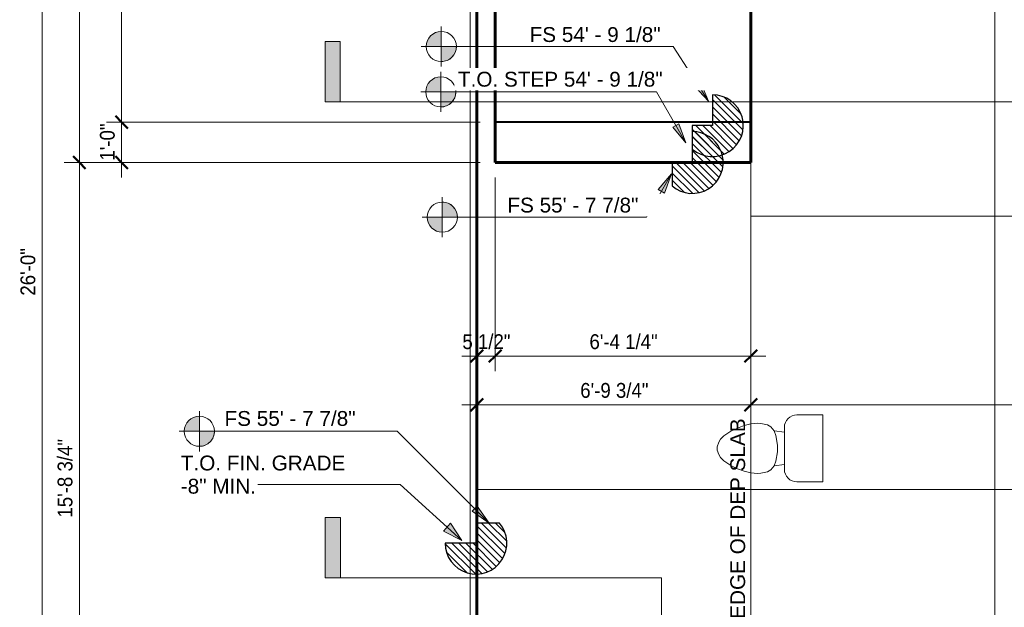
# Model space of a CAD drawing. Header units: inches. Extents: x -680 to 161, y -283 to 603.
# Tile 2 of 11: x -659 to -365, y -124 to 51. Entities that reach past the tile are written whole.
import ezdxf

# ---------------------------------------------------------------- set-up
doc = ezdxf.new("R2010")
doc.units = ezdxf.units.IN
doc.header["$MEASUREMENT"] = 0
for name, color, linetype, lineweight in [('A-ANNO-DIMS', 1, 'Continuous', 9), ('A-ANNO-DIMS-48', 1, 'Continuous', 9), ('A-ANNO-SYMB', 6, 'Continuous', 9), ('A-ANNO-TEXT', 2, 'Continuous', 9), ('A-DETL', 5, 'Continuous', 9), ('A-DETL-GENF', 3, 'Continuous', 9), ('S-FNDN-FTNG', 4, 'Continuous', 18)]:
    doc.layers.add(name, color=color, linetype=linetype, lineweight=lineweight)
doc.styles.add('Arial', font='arial.ttf', dxfattribs={"height": 4.42589820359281})
doc.styles.add('Arial_1', font='arial.ttf', dxfattribs={"width": 0.9, "height": 4.425898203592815})
doc.dimstyles.new('Linear_-_3_32__Arial_2', dxfattribs={"dimscale": 12, "dimtxt": 4.5, "dimasz": 0.3125000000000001, "dimexe": 0.375, "dimexo": 0.3750000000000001, "dimgap": 0.06250000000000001, "dimtad": 1, "dimdec": 3, "dimrnd": 0.125, "dimzin": 3, "dimdsep": 46, "dimlunit": 4, "dimtxsty": 'Arial_1', "dimblk1": 'OBLIQUE', "dimblk2": 'OBLIQUE', "dimsah": 1, "dimcen": 0.09, "dimdle": 0.375, "dimazin": 0, "dimtfac": 1, "dimtdec": 3, "dimtix": 1, "dimtmove": 0, "dimatfit": 3, "dimfxl": 1, "dimtvp": 1, "dimfrac": 2, "dimtolj": 1, "dimtzin": 0, "dimarcsym": 2})
doc.dimstyles.new('Linear_-_3_32__Arial_2_2', dxfattribs={"dimscale": 12, "dimtxt": 4.5, "dimasz": 0.3125000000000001, "dimexe": 0.375, "dimexo": 0.3750000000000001, "dimgap": 0.06250000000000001, "dimtad": 1, "dimdec": 3, "dimrnd": 0.125, "dimzin": 3, "dimdsep": 46, "dimlunit": 4, "dimtxsty": 'Arial_1', "dimblk1": 'OBLIQUE', "dimblk2": 'OBLIQUE', "dimsah": 1, "dimcen": 0.09, "dimdle": 0.375, "dimazin": 0, "dimtfac": 1, "dimtdec": 3, "dimtix": 1, "dimtmove": 2, "dimatfit": 3, "dimfxl": 1, "dimtvp": 1, "dimfrac": 2, "dimtolj": 1, "dimtzin": 0, "dimarcsym": 2})

# ---------------------------------------------------------------- blocks, each defined once
blk = doc.blocks.new('House Slab - House Slab-2091152-Slab Edge Paln')
at = {"layer": 'A-DETL', "lineweight": 60}
for p, q in [((-440.5361363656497, 122.0820838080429), (-440.5361363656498, 8.582083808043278)), ((-516.7861363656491, 8.582083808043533), (-516.786136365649, 54.08431734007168)), ((-463.9749330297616, 8.582083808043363), (-516.7861363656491, 8.582083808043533)), ((-448.7696806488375, 8.582083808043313), (-463.9749330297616, 8.582083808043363)), ((-444.5361363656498, 8.582083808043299), (-448.7696806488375, 8.582083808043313)), ((-440.5361363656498, 8.582083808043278), (-444.5361363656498, 8.582083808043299))]:
    blk.add_line(p, q, dxfattribs=at)
at = {"layer": 'S-FNDN-FTNG'}
for p, q in [((-522.2861363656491, 54.04132836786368), (-522.2861363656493, -98.93599527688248)), ((-522.2861363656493, -98.93599527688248), (-522.2861363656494, -114.1397121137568)), ((-522.2861363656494, -114.1397121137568), (-522.2861363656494, -180.1679161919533))]:
    blk.add_line(p, q, dxfattribs=at)
blk = doc.blocks.new('House Slab Steps - House Slab Steps-2092310-Slab Edge Paln')
at = {"layer": 'A-DETL', "lineweight": 40}
for p, q in [((-516.7898043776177, 8.58208380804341), (-516.7898043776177, 20.5820838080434)), ((-451.9749330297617, 20.58208380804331), (-516.7898043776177, 20.5820838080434)), ((-447.3264704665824, 20.5820838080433), (-451.9749330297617, 20.58208380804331)), ((-442.8686557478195, 20.5820838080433), (-447.3222685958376, 20.5820838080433)), ((-440.5361363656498, 20.58208380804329), (-442.8686557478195, 20.5820838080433))]:
    blk.add_line(p, q, dxfattribs=at)
blk = doc.blocks.new('House Slab Perimeter Insulation - House Slab Perimeter Insulation-2402339-Slab Edge Paln')
at = {"layer": 'A-DETL', "lineweight": 60}
for p, q in [((-522.2861363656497, -98.93599527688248), (-522.2861363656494, 54.04132836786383)), ((-522.2861363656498, -114.1397121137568), (-522.2861363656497, -98.93599527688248)), ((-522.2861363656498, -180.1679161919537), (-522.2861363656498, -114.1397121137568))]:
    blk.add_line(p, q, dxfattribs=at)
at = {"layer": 'S-FNDN-FTNG'}
for p, q in [((-524.2861363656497, -104.9359952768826), (-524.2861363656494, 54.79865156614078)), ((-524.2861363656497, -113.9680412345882), (-524.2861363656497, -104.9359952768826)), ((-524.2861363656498, -182.1679161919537), (-524.2861363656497, -113.9680412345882))]:
    blk.add_line(p, q, dxfattribs=at)
blk = doc.blocks.new('1 step slab - 1 step slab-2292073-Slab Edge Paln')
at = {"layer": 'A-DETL-GENF'}
h = blk.add_hatch(dxfattribs=at)
h.set_pattern_fill('FP_3', color=256, style=0, pattern_type=2)
h.set_pattern_definition([(135, (522.536, 104.936), (-1.060660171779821, -1.060660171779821), [])])
h.paths.add_polyline_path([(0.1344893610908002, -9.218563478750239), (2.201103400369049, -8.95294051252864), (4.15529416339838, -8.230038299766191), (5.897249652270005, -7.086779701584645), (7.33799797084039, -5.581557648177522), (8.403951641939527, -3.791252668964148), (9.040666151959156, -1.807306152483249), (9.215620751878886, 0.2689501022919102), (8.919879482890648, 2.331469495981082), (8.168547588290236, 4.274907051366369), (6.999999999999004, 5.999999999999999), (-5.968558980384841e-13, 5.999999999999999), (-5.968558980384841e-13, -1.70530256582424e-13), (-9.21954445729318, -1.70530256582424e-13), (-8.984096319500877, -2.070268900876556), (-8.289777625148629, -4.0347970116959), (-7.172051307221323, -5.793244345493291), (-5.688006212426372, -7.255796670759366), (-3.91344123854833, -8.347752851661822), (-1.938993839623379, -9.01334027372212)], flags=0)
at = {"layer": 'A-DETL-GENF', "lineweight": 30}
for p, q in [((0, 5.999999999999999), (0, 0)), ((6.999999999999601, 5.999999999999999), (0, 5.999999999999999)), ((0, 0), (-9.219544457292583, 0))]:
    blk.add_line(p, q, dxfattribs=at)
blk.add_arc((3.330669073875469e-16, 6.661338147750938e-16), 9.219544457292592, 180.0000000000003, 40.60129464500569, dxfattribs=at)
blk = doc.blocks.new('1 step slab - 1 step slab-V3-Slab Edge Paln')
at = {"layer": 'A-DETL-GENF'}
h = blk.add_hatch(dxfattribs=at)
h.set_pattern_fill('FP_7', color=256, style=0, pattern_type=2)
h.set_pattern_definition([(225, (8.582, 457.975), (1.060660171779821, -1.060660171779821), [])])
h.paths.add_polyline_path([(9.21562075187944, -0.2689501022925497), (9.040666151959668, 1.807306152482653), (8.403951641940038, 3.791252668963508), (7.337997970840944, 5.581557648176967), (5.897249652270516, 7.086779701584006), (4.155294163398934, 8.23003829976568), (2.201103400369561, 8.952940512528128), (0.1344893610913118, 9.21856347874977), (-1.959333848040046, 9.006483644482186), (-3.913441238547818, 8.347752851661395), (-5.688006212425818, 7.255796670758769), (-7.211584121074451, 5.731049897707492), (-8.289777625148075, 4.034797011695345), (-8.984096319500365, 2.070268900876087), (-9.219544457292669, -4.68958205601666e-13), (-8.526512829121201e-14, -4.68958205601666e-13), (0, -6.000000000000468), (6.999999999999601, -6.000000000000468), (8.168547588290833, -4.274907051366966), (8.919879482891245, -2.331469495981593)], flags=0)
at = {"layer": 'A-DETL-GENF', "lineweight": 30}
for p, q in [((-9.219544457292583, 0), (-4.000000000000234, 0)), ((-4.000000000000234, 0), (0, 0)), ((0, 0), (0, -5.999999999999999)), ((0, -5.999999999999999), (6.999999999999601, -5.999999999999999))]:
    blk.add_line(p, q, dxfattribs=at)
for radius, start, end in [(9.219544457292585, 104.5568362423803, 115.11726628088), (9.219544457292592, 319.3987053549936, 104.5568362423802), (9.21954445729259, 115.11726628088, 179.9999999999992)]:
    blk.add_arc((8.326672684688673e-16, -6.661338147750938e-16), radius, start, end, dxfattribs=at)
blk = doc.blocks.new('1 step slab - 1 step slab-V4-Slab Edge Paln')
at = {"layer": 'A-DETL-GENF'}
h = blk.add_hatch(dxfattribs=at)
h.set_pattern_fill('FP_8', color=256, style=0, pattern_type=2)
h.set_pattern_definition([(225, (19.582, 451.975), (1.060660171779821, -1.060660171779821), [])])
h.paths.add_polyline_path([(9.21562075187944, -0.2689501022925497), (9.040666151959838, 1.807306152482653), (8.403951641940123, 3.791252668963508), (7.337997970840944, 5.581557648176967), (5.897249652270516, 7.086779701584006), (4.155294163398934, 8.230038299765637), (2.201103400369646, 8.952940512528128), (0.1344893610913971, 9.21856347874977), (-1.938993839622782, 9.013340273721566), (-3.913441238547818, 8.347752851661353), (-5.688006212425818, 7.255796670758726), (-7.172051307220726, 5.793244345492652), (-8.289777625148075, 4.034797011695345), (-8.98409631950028, 2.070268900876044), (-9.219544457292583, -5.11590769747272e-13), (0, -4.68958205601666e-13), (0, -6.000000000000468), (6.999999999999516, -6.000000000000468), (8.168547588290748, -4.274907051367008), (8.91987948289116, -2.331469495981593)], flags=0)
at = {"layer": 'A-DETL-GENF', "lineweight": 30}
for p, q in [((-9.219544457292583, 0), (0, 0)), ((0, 0), (0, -5.999999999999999)), ((0, -5.999999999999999), (6.999999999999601, -5.999999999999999))]:
    blk.add_line(p, q, dxfattribs=at)
blk.add_arc((8.326672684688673e-16, -6.661338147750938e-16), 9.219544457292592, 319.3987053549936, 179.9999999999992, dxfattribs=at)
blk = doc.blocks.new('Section - 3_32_ x 3_8_-54337-Slab Edge Paln')
at = {"layer": 'A-ANNO-SYMB'}
blk.add_hatch(color=256, dxfattribs=at).paths.add_polyline_path([(0, 0.3749999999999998), (0, 0), (-0.09374999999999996, 0), (-0.09374999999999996, 0.3749999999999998)], flags=0)
for p, q in [((0, 0.3749999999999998), (-0.09374999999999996, 0.3749999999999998)), ((-0.09374999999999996, 0.3749999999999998), (-0.09374999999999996, 0)), ((0, 0), (0, 0.3749999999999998)), ((-0.09374999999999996, 0), (0, 0))]:
    blk.add_line(p, q, dxfattribs=at)
blk = doc.blocks.new('DIMBLOCK37-Slab Edge Paln')
at = {"layer": 'A-ANNO-DIMS-48', "lineweight": 50, "transparency": 16777216}
for p, q in [((-652.00072748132, 131.8320838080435), (-653.87572748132, 133.7070838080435)), ((-652.00072748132, 131.8320838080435), (-650.12572748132, 129.9570838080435)), ((-652.0007274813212, -180.1679161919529), (-653.8757274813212, -178.2929161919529)), ((-652.0007274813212, -180.1679161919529), (-650.1257274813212, -182.0429161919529))]:
    blk.add_line(p, q, dxfattribs=at)
at = {"layer": 'A-ANNO-DIMS-48', "transparency": 16777216}
for p, q in [((-526.786136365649, 131.8320838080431), (-656.50072748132, 131.8320838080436)), ((-652.00072748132, 131.8320838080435), (-652.0007274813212, -184.6679161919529)), ((-652.00072748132, 131.8320838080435), (-526.786136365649, 131.8320838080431)), ((-526.7861363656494, -180.1679161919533), (-656.5007274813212, -180.1679161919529)), ((-652.0007274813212, -180.1679161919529), (-526.7861363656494, -180.1679161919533))]:
    blk.add_line(p, q, dxfattribs=at)
at = {"layer": 'A-ANNO-DIMS-48', "color": 0, "transparency": 16777216, "insert": (-658.4920103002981, -31.12560849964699), "char_height": 4.425898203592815, "width": 16.69846153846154, "attachment_point": 1, "rotation": 90, "line_spacing_factor": 0.9385317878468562, "style": 'Arial_1'}
blk.add_mtext('26\'-0"', dxfattribs=at)
blk = doc.blocks.new('_Oblique')
at = {"color": 0, "linetype": 'ByBlock', "lineweight": -2}
blk.add_line((-0.5, -0.5), (0.5, 0.5), dxfattribs=at)
blk = doc.blocks.new('DIMBLOCK38-Slab Edge Paln')
at = {"layer": 'A-ANNO-DIMS-48', "transparency": 16777216}
for p, q in [((-440.5361363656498, 4.082083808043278), (-440.5361363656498, -68.15853439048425)), ((-440.5361363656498, -63.65853439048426), (-440.5361363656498, 4.082083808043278)), ((-522.2861363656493, -65.50688396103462), (-522.2861363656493, -59.15853439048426)), ((-526.7861363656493, -63.65853439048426), (-440.5361363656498, -63.65853439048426)), ((-522.2861363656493, -63.65853439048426), (-522.2861363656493, -65.50688396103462))]:
    blk.add_line(p, q, dxfattribs=at)
at = {"layer": 'A-ANNO-DIMS-48', "lineweight": 50, "transparency": 16777216}
for p, q in [((-522.2861363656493, -63.65853439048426), (-524.1611363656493, -65.53353439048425)), ((-522.2861363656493, -63.65853439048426), (-520.4111363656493, -61.78353439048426)), ((-440.5361363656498, -63.65853439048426), (-442.4111363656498, -65.53353439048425)), ((-440.5361363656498, -63.65853439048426), (-438.6611363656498, -61.78353439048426))]:
    blk.add_line(p, q, dxfattribs=at)
at = {"layer": 'A-ANNO-DIMS-48', "color": 0, "transparency": 16777216, "insert": (-491.4149825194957, -57.16725157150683), "char_height": 4.425898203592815, "width": 24.00923076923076, "attachment_point": 1, "line_spacing_factor": 0.9385317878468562, "style": 'Arial_1'}
blk.add_mtext('6\'-9 3/4"', dxfattribs=at)
blk = doc.blocks.new('DIMBLOCK39-Slab Edge Paln')
at = {"layer": 'A-ANNO-DIMS-48', "transparency": 16777216}
for p, q in [((-440.5361363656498, 4.082083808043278), (-440.5361363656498, -68.15853439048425)), ((-440.5361363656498, -63.65853439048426), (-440.5361363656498, 4.082083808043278)), ((-42.28613636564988, -65.5068839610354), (-42.28613636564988, -59.15853439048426)), ((-440.5361363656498, -63.65853439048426), (-42.28613636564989, -63.65853439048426)), ((-42.28613636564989, -63.65853439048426), (-42.28613636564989, -65.5068839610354))]:
    blk.add_line(p, q, dxfattribs=at)
at = {"layer": 'A-ANNO-DIMS-48', "lineweight": 50, "transparency": 16777216}
for p, q in [((-440.5361363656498, -63.65853439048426), (-442.4111363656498, -65.53353439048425)), ((-440.5361363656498, -63.65853439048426), (-438.6611363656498, -61.78353439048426)), ((-42.28613636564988, -63.65853439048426), (-44.16113636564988, -65.53353439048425)), ((-42.28613636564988, -63.65853439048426), (-40.41113636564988, -61.78353439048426))]:
    blk.add_line(p, q, dxfattribs=at)
at = {"layer": 'A-ANNO-DIMS-48', "color": 0, "transparency": 16777216, "insert": (-252.9380594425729, -57.16725157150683), "char_height": 4.425898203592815, "width": 27.66461538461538, "attachment_point": 1, "line_spacing_factor": 0.9385317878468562, "style": 'Arial_1'}
blk.add_mtext('33\'-2 1/4"', dxfattribs=at)
blk = doc.blocks.new('DIMBLOCK41-Slab Edge Paln')
at = {"layer": 'A-ANNO-DIMS-48', "transparency": 16777216}
for p, q in [((-516.7898043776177, 4.082083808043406), (-516.7898043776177, -53.62445660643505)), ((-516.7898043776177, -49.12445660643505), (-516.7898043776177, 4.082083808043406)), ((-522.2861363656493, -50.97280617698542), (-522.2861363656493, -44.62445660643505)), ((-526.7861363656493, -49.12445660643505), (-516.7898043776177, -49.12445660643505)), ((-522.2861363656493, -49.12445660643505), (-522.2861363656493, -50.97280617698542))]:
    blk.add_line(p, q, dxfattribs=at)
at = {"layer": 'A-ANNO-DIMS-48', "lineweight": 50, "transparency": 16777216}
for p, q in [((-522.2861363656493, -49.12445660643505), (-524.1611363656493, -50.99945660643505)), ((-522.2861363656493, -49.12445660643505), (-520.4111363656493, -47.24945660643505)), ((-516.7898043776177, -49.12445660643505), (-518.6648043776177, -50.99945660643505)), ((-516.7898043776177, -49.12445660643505), (-514.9148043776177, -47.24945660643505))]:
    blk.add_line(p, q, dxfattribs=at)
at = {"layer": 'A-ANNO-DIMS-48', "color": 0, "transparency": 16777216, "insert": (-526.599508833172, -42.63317378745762), "char_height": 4.425898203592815, "width": 16.94769230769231, "attachment_point": 1, "line_spacing_factor": 0.9385317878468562, "style": 'Arial_1'}
blk.add_mtext('5 1/2"', dxfattribs=at)
blk = doc.blocks.new('DIMBLOCK42-Slab Edge Paln')
at = {"layer": 'A-ANNO-DIMS-48', "transparency": 16777216}
for p, q in [((-516.7898043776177, 4.082083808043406), (-516.7898043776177, -53.62445660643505)), ((-516.7898043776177, -49.12445660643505), (-516.7898043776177, 4.082083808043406)), ((-440.5361363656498, 4.082083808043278), (-440.5361363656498, -53.62445660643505)), ((-440.5361363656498, -49.12445660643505), (-440.5361363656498, 4.082083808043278)), ((-516.7898043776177, -49.12445660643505), (-436.0361363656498, -49.12445660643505))]:
    blk.add_line(p, q, dxfattribs=at)
at = {"layer": 'A-ANNO-DIMS-48', "lineweight": 50, "transparency": 16777216}
for p, q in [((-516.7898043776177, -49.12445660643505), (-518.6648043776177, -50.99945660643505)), ((-516.7898043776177, -49.12445660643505), (-514.9148043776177, -47.24945660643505)), ((-440.5361363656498, -49.12445660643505), (-442.4111363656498, -50.99945660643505)), ((-440.5361363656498, -49.12445660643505), (-438.6611363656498, -47.24945660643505))]:
    blk.add_line(p, q, dxfattribs=at)
at = {"layer": 'A-ANNO-DIMS-48', "color": 0, "transparency": 16777216, "insert": (-488.6668165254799, -42.63317378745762), "char_height": 4.425898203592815, "width": 24.00923076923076, "attachment_point": 1, "line_spacing_factor": 0.9385317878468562, "style": 'Arial_1'}
blk.add_mtext('6\'-4 1/4"', dxfattribs=at)
blk = doc.blocks.new('DIMBLOCK63-Slab Edge Paln')
at = {"layer": 'A-ANNO-DIMS-48', "lineweight": 50, "transparency": 16777216}
for p, q in [((-640.9200846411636, 8.582083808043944), (-642.7950846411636, 10.45708380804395)), ((-640.9200846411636, 8.582083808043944), (-639.0450846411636, 6.707083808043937)), ((-640.9200846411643, -180.167916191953), (-642.7950846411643, -178.292916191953)), ((-640.9200846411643, -180.167916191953), (-639.0450846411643, -182.042916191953))]:
    blk.add_line(p, q, dxfattribs=at)
at = {"layer": 'A-ANNO-DIMS-48', "transparency": 16777216}
for p, q in [((-521.2861363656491, 8.582083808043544), (-645.4200846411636, 8.58208380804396)), ((-640.9200846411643, -184.667916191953), (-640.9200846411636, 8.58208380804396)), ((-640.9200846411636, 8.582083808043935), (-521.2861363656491, 8.582083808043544)), ((-526.7861363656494, -180.1679161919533), (-645.4200846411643, -180.167916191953)), ((-640.9200846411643, -180.167916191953), (-526.7861363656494, -180.1679161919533))]:
    blk.add_line(p, q, dxfattribs=at)
at = {"layer": 'A-ANNO-DIMS-48', "color": 0, "transparency": 16777216, "insert": (-647.4113674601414, -97.31983926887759), "char_height": 4.425898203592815, "width": 27.66461538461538, "attachment_point": 1, "rotation": 90, "line_spacing_factor": 0.9385317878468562, "style": 'Arial_1'}
blk.add_mtext('15\'-8 3/4"', dxfattribs=at)
blk = doc.blocks.new('DIMBLOCK64-Slab Edge Paln')
at = {"layer": 'A-ANNO-DIMS-48', "transparency": 16777216}
for p, q in [((-640.9200846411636, 8.582083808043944), (-640.9200846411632, 136.3320838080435)), ((-526.786136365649, 131.8320838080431), (-645.4200846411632, 131.8320838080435)), ((-640.9200846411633, 131.8320838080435), (-526.786136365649, 131.8320838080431)), ((-521.2861363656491, 8.582083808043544), (-645.4200846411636, 8.58208380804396)), ((-640.9200846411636, 8.582083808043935), (-521.2861363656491, 8.582083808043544))]:
    blk.add_line(p, q, dxfattribs=at)
at = {"layer": 'A-ANNO-DIMS-48', "lineweight": 50, "transparency": 16777216}
for p, q in [((-640.9200846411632, 131.8320838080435), (-642.7950846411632, 133.7070838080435)), ((-640.9200846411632, 131.8320838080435), (-639.0450846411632, 129.9570838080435)), ((-640.9200846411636, 8.582083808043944), (-642.7950846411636, 10.45708380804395)), ((-640.9200846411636, 8.582083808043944), (-639.0450846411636, 6.707083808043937))]:
    blk.add_line(p, q, dxfattribs=at)
at = {"layer": 'A-ANNO-DIMS-48', "color": 0, "transparency": 16777216, "insert": (-647.4113674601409, 58.68016073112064), "char_height": 4.425898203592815, "width": 27.66461538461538, "attachment_point": 1, "rotation": 90, "line_spacing_factor": 0.9385317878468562, "style": 'Arial_1'}
blk.add_mtext('10\'-3 1/4"', dxfattribs=at)
blk = doc.blocks.new('DIMBLOCK66-Slab Edge Paln')
at = {"layer": 'A-ANNO-DIMS-48', "lineweight": 50, "transparency": 16777216}
for p, q in [((-628.2954026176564, 126.3320838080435), (-630.1704026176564, 128.2070838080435)), ((-628.2954026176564, 126.3320838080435), (-626.4204026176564, 124.4570838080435)), ((-628.2954026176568, 20.58208380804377), (-630.1704026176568, 22.45708380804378)), ((-628.2954026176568, 20.58208380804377), (-626.4204026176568, 18.70708380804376))]:
    blk.add_line(p, q, dxfattribs=at)
at = {"layer": 'A-ANNO-DIMS-48', "transparency": 16777216}
for p, q in [((-521.2861363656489, 126.3320838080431), (-632.7954026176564, 126.3320838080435)), ((-628.2954026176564, 126.3320838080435), (-628.2954026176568, 20.58208380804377)), ((-628.2954026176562, 126.3320838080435), (-521.286136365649, 126.3320838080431)), ((-521.2898043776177, 20.5820838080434), (-632.7954026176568, 20.58208380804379)), ((-628.2954026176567, 20.58208380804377), (-521.2898043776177, 20.5820838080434))]:
    blk.add_line(p, q, dxfattribs=at)
at = {"layer": 'A-ANNO-DIMS-48', "color": 0, "transparency": 16777216, "insert": (-634.7866854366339, 63.45323765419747), "char_height": 4.425898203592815, "width": 24.00923076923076, "attachment_point": 1, "rotation": 90, "line_spacing_factor": 0.9385317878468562, "style": 'Arial_1'}
blk.add_mtext('8\'-9 3/4"', dxfattribs=at)
blk = doc.blocks.new('DIMBLOCK67-Slab Edge Paln')
at = {"layer": 'A-ANNO-DIMS-48', "transparency": 16777216}
for p, q in [((-521.2898043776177, 20.5820838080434), (-632.7954026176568, 20.58208380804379)), ((-628.2954026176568, 20.58208380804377), (-628.2954026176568, 4.082083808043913)), ((-628.2954026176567, 20.58208380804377), (-521.2898043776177, 20.5820838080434)), ((-521.2861363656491, 8.582083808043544), (-632.7954026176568, 8.582083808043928)), ((-628.2954026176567, 8.582083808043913), (-521.2861363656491, 8.582083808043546))]:
    blk.add_line(p, q, dxfattribs=at)
at = {"layer": 'A-ANNO-DIMS-48', "lineweight": 50, "transparency": 16777216}
for p, q in [((-628.2954026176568, 20.58208380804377), (-630.1704026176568, 22.45708380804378)), ((-628.2954026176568, 20.58208380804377), (-626.4204026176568, 18.70708380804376)), ((-628.2954026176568, 8.582083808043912), (-630.1704026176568, 10.45708380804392)), ((-628.2954026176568, 8.582083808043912), (-626.4204026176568, 6.707083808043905))]:
    blk.add_line(p, q, dxfattribs=at)
at = {"layer": 'A-ANNO-DIMS-48', "color": 0, "transparency": 16777216, "insert": (-634.7866854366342, 9.147468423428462), "char_height": 4.425898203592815, "width": 13.04307692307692, "attachment_point": 1, "rotation": 90, "line_spacing_factor": 0.9385317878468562, "style": 'Arial_1'}
blk.add_mtext('1\'-0"', dxfattribs=at)
blk = doc.blocks.new('Spot Elevations - Spot Elevation - Target Filled-49714-Slab Edge Paln')
at = {"layer": 'A-ANNO-DIMS'}
h = blk.add_hatch(color=256, dxfattribs=at)
edge = h.paths.add_edge_path(flags=0)
edge.add_line((1.249000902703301e-16, 0), (-0.09374999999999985, 0))
edge.add_arc((5.724587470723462e-16, -3.434752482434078e-16), 0.09375000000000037, 90.00000000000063, 180.0000000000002, ccw=False)
edge.add_line((1.249000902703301e-16, 0.09375000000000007), (1.249000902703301e-16, 0))
h = blk.add_hatch(color=256, dxfattribs=at)
edge = h.paths.add_edge_path(flags=0)
edge.add_line((1.249000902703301e-16, 0), (0.09375000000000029, 0))
edge.add_arc((2.289834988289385e-16, 6.245004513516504e-17), 0.09374999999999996, 269.99999999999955, 359.99999999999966, ccw=False)
edge.add_line((1.249000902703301e-16, -0.09375), (1.249000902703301e-16, 0))
for p, q in [((-2.706168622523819e-16, 0.1243846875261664), (-2.706168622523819e-16, -0.125)), ((1.249000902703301e-16, 0), (1.249000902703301e-16, 0.09375000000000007)), ((0.1250000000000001, 7.067913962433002e-16), (-0.1249999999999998, 7.067913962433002e-16)), ((-0.09374999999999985, 0), (1.249000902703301e-16, 0)), ((1.249000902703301e-16, 0), (1.249000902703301e-16, -0.09375)), ((0.09375000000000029, 0), (1.249000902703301e-16, 0))]:
    blk.add_line(p, q, dxfattribs=at)
blk.add_circle((1.249000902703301e-16, 0), 0.09375000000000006, dxfattribs=at)
for centre, radius, start, end in [((5.724587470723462e-16, -3.434752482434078e-16), 0.09375000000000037, 90.00000000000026, 179.9999999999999), ((2.289834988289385e-16, 6.245004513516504e-17), 0.09374999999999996, 269.9999999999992, 359.9999999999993)]:
    blk.add_arc(centre, radius, start, end, dxfattribs=at)
blk = doc.blocks.new('DIMBLOCK81-Slab Edge Paln')
at = {"layer": 'A-ANNO-DIMS-48', "transparency": 16777216}
for p, q in [((-440.5361363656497, 67.497349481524), (-440.5361363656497, 73.84569905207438)), ((-259.1611363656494, 47.58208380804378), (-259.1611363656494, 73.84569905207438)), ((-445.0361363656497, 69.3456990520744), (-259.1611363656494, 69.3456990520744)), ((-440.5361363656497, 69.3456990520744), (-440.5361363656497, 67.497349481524)), ((-259.1611363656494, 69.3456990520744), (-259.1611363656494, 47.58208380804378))]:
    blk.add_line(p, q, dxfattribs=at)
at = {"layer": 'A-ANNO-DIMS-48', "lineweight": 50, "transparency": 16777216}
for p, q in [((-440.5361363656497, 69.3456990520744), (-438.6611363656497, 71.2206990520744)), ((-259.1611363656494, 69.3456990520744), (-257.2861363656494, 71.2206990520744)), ((-440.5361363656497, 69.3456990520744), (-442.4111363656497, 67.4706990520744)), ((-259.1611363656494, 69.3456990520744), (-261.0361363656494, 67.4706990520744))]:
    blk.add_line(p, q, dxfattribs=at)
at = {"layer": 'A-ANNO-DIMS-48', "color": 0, "transparency": 16777216, "insert": (-358.8320846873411, 75.8369818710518), "char_height": 4.425898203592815, "width": 27.66461538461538, "attachment_point": 1, "line_spacing_factor": 0.9385317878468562, "style": 'Arial_1'}
blk.add_mtext('15\'-1 3/8"', dxfattribs=at)

msp = doc.modelspace()

# ---------------------------------------------------------------- hatches: boundary and pattern name
at = {"layer": 'A-ANNO-DIMS'}
for points in [[(-453.1746210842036, 26.91926281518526), (-455.5549491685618, 32.52758890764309), (-457.3295583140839, 31.37524530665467)], [(-459.8973216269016, 14.44366377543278), (-461.9810997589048, 20.16879714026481), (-463.8135434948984, 19.11083525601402)], [(-464.226846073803, 5.195275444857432), (-468.1430679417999, 0.528103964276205), (-466.3106242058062, -0.5298579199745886)], [(-518.6480339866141, -98.93599527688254), (-522.1425826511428, -93.94526256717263), (-523.6387666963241, -95.44144661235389)]]:
    msp.add_hatch(color=256, dxfattribs=at).paths.add_polyline_path(points, flags=0)
at = {"layer": 'A-ANNO-TEXT'}
msp.add_hatch(color=7, dxfattribs=at).paths.add_polyline_path([(-526.7462278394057, -104.1773622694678), (-530.1038769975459, -98.95138141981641), (-532.2670277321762, -101.3303546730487)], flags=0)

# ---------------------------------------------------------------- linework, layer by layer
at = {"layer": 'A-ANNO-DIMS'}
for p, q in [((-463.7296874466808, 43.17406501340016), (-532.8990744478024, 43.17406501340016)), ((-453.1746210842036, 26.91926281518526), (-463.7296874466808, 43.17406501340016)), ((-455.5549491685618, 32.52758890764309), (-457.3295583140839, 31.37524530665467)), ((-453.1746210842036, 26.91926281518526), (-455.5549491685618, 32.52758890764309)), ((-468.6765910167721, 29.64980441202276), (-533.0386652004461, 29.64980441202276)), ((-459.8973216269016, 14.44366377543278), (-468.6765910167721, 29.64980441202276)), ((-457.3295583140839, 31.37524530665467), (-453.1746210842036, 26.91926281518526)), ((-461.9810997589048, 20.16879714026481), (-463.8135434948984, 19.11083525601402)), ((-463.8135434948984, 19.11083525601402), (-459.8973216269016, 14.44366377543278)), ((-459.8973216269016, 14.44366377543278), (-461.9810997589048, 20.16879714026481)), ((-464.226846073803, 5.195275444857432), (-471.6747761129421, -7.704917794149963)), ((-464.226846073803, 5.195275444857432), (-468.1430679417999, 0.528103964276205)), ((-466.3106242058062, -0.5298579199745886), (-464.226846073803, 5.195275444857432)), ((-468.1430679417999, 0.528103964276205), (-466.3106242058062, -0.5298579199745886)), ((-471.6747761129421, -7.704917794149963), (-532.5910321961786, -7.704917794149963)), ((-546.0220937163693, -71.56193554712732), (-605.0930973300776, -71.56193554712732)), ((-518.6480339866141, -98.93599527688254), (-546.0220937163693, -71.56193554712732)), ((-522.1425826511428, -93.94526256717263), (-523.6387666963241, -95.44144661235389)), ((-518.6480339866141, -98.93599527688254), (-522.1425826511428, -93.94526256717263)), ((-523.6387666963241, -95.44144661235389), (-518.6480339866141, -98.93599527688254))]:
    msp.add_line(p, q, dxfattribs=at)
at = {"layer": 'A-ANNO-SYMB'}
for p, q in [((128.3751975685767, 26.71671103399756), (-563.0258657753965, 26.71671103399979)), ((-467.2126086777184, -115.3112540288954), (-563.0101948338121, -115.3112540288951)), ((-467.2126086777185, -145.2331442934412), (-467.2126086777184, -115.3112540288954))]:
    msp.add_line(p, q, dxfattribs=at)
at = {"layer": 'A-ANNO-TEXT', "color": 7}
for p, q in [((-557.7622209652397, -87.40565548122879), (-587.6631189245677, -87.40565548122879)), ((-545.1912863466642, -87.4056554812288), (-557.7622209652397, -87.40565548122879)), ((-526.7462278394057, -104.1773622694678), (-545.1912863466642, -87.4056554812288)), ((-530.1038769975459, -98.95138141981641), (-532.2670277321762, -101.3303546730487)), ((-526.7462278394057, -104.1773622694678), (-530.1038769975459, -98.95138141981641)), ((-532.2670277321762, -101.3303546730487), (-526.7462278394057, -104.1773622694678))]:
    msp.add_line(p, q, dxfattribs=at)
at = {"layer": 'A-DETL', "lineweight": 18}
for p, q in [((-367.6611363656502, -180.1679161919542), (-367.6611363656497, 131.832083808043)), ((-440.5361363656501, -180.167916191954), (-440.5361363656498, 8.582083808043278)), ((-440.5361363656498, -7.417916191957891), (-42.28613636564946, -7.417916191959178)), ((-426.761538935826, -66.69169464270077), (-419.0353173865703, -66.69169464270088)), ((-419.0353173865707, -86.6441377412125), (-419.0353173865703, -66.69169464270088)), ((-442.5115389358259, -69.88016531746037), (-444.5115389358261, -70.60810578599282)), ((-440.5039283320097, -69.34222767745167), (-442.5115389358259, -69.88016531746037)), ((-438.5115389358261, -69.16791619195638), (-440.5039283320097, -69.34222767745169)), ((-437.5153442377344, -69.25507193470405), (-438.5115389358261, -69.16791619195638)), ((-436.5115389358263, -69.43206989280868), (-437.5153442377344, -69.25507193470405)), ((-435.5115389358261, -69.70001908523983), (-436.5115389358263, -69.43206989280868)), ((-434.5115389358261, -70.2667829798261), (-435.5115389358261, -69.70001908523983)), ((-433.5115389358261, -71.45853657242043), (-434.5115389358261, -70.2667829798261)), ((-430.4877604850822, -82.9179161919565), (-430.487760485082, -70.4179161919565)), ((-448.5115389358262, -72.92815207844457), (-449.5115389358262, -73.92815207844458)), ((-446.5115389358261, -71.54072110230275), (-448.511538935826, -72.92815207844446)), ((-444.5115389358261, -70.60810578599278), (-446.5115389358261, -71.54072110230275)), ((-433.0115389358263, -72.83227528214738), (-433.5115389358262, -71.45853657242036)), ((-430.487760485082, -71.80625327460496), (-433.5115389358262, -71.45853657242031)), ((-432.5115389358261, -75.66791619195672), (-433.0115389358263, -72.83227528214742)), ((-450.0115389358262, -74.79417748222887), (-450.5115389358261, -76.16791619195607)), ((-450.5115389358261, -76.16791619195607), (-450.5115389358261, -77.16791619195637)), ((-449.5115389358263, -73.9281520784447), (-450.0115389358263, -74.79417748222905)), ((-432.5115389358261, -77.66791619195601), (-432.5115389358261, -75.66791619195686)), ((-450.5115389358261, -77.1679161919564), (-450.0115389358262, -78.54165490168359)), ((-450.0115389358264, -78.5416549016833), (-449.5115389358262, -79.40768030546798)), ((-433.0115389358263, -80.50355710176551), (-432.5115389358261, -77.667916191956)), ((-449.5115389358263, -79.4076803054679), (-448.511538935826, -80.40768030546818)), ((-448.5115389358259, -80.40768030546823), (-446.5115389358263, -81.79511128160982)), ((-446.5115389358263, -81.79511128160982), (-444.5115389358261, -82.72772659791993)), ((-434.5115389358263, -83.06904940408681), (-433.5115389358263, -81.87729581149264)), ((-433.5115389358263, -81.87729581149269), (-433.0115389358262, -80.50355710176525)), ((-430.4877604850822, -81.52957910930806), (-433.5115389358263, -81.87729581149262)), ((-444.5115389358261, -82.7277265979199), (-442.5115389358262, -83.45566706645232)), ((-442.5115389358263, -83.45566706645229), (-440.5039283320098, -83.99360470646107)), ((-440.5039283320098, -83.99360470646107), (-438.5115389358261, -84.16791619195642)), ((-438.5115389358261, -84.16791619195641), (-437.5153442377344, -84.08076044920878)), ((-437.5153442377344, -84.08076044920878), (-436.5115389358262, -83.90376249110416)), ((-436.5115389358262, -83.90376249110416), (-435.5115389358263, -83.63581329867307)), ((-435.5115389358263, -83.63581329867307), (-434.5115389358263, -83.06904940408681)), ((-419.0353173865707, -86.6441377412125), (-426.7615389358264, -86.6441377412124)), ((-522.2861363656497, -88.91791619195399), (-42.28613636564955, -88.91791619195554))]:
    msp.add_line(p, q, dxfattribs=at)
for centre, radius, start, end in [((-426.7615389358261, -70.41791619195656), 3.726221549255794, 89.99999999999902, 179.999999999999), ((-426.7615389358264, -82.91791619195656), 3.726221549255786, 179.9999999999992, 269.9999999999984)]:
    msp.add_arc(centre, radius, start, end, dxfattribs=at)

# ---------------------------------------------------------------- block references
at = {"layer": 'A-ANNO-DIMS', "xscale": 47.99999999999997, "yscale": 47.99999999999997, "zscale": 47.99999999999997}
for p in [(-533.0386652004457, 29.64980441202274), (-605.0930973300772, -71.56193554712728)]:
    msp.add_blockref('Spot Elevations - Spot Elevation - Target Filled-49714-Slab Edge Paln', p, dxfattribs=at)
at = {"layer": 'A-ANNO-DIMS', "extrusion": (0, 0, -1), "xscale": 47.99999999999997, "yscale": 47.99999999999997, "zscale": 47.99999999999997, "rotation": 180}
msp.add_blockref('Spot Elevations - Spot Elevation - Target Filled-49714-Slab Edge Paln', (532.5910321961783, -7.704917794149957), dxfattribs=at)
at = {"layer": 'A-ANNO-SYMB', "xscale": 47.99999999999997, "yscale": 47.99999999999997, "zscale": 47.99999999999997}
for p in [(-563.0258657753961, 26.71671103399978), (-563.0101948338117, -115.3112540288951)]:
    msp.add_blockref('Section - 3_32_ x 3_8_-54337-Slab Edge Paln', p, dxfattribs=at)
at = {"layer": 'A-DETL-GENF', "rotation": 270.0000000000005}
for name, p in [('1 step slab - 1 step slab-V4-Slab Edge Paln', (-451.9749330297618, 19.58208380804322)), ('1 step slab - 1 step slab-V3-Slab Edge Paln', (-457.9749330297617, 8.582083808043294))]:
    msp.add_blockref(name, p, dxfattribs=at)
at = {"layer": 'A-DETL-GENF'}
msp.add_blockref('1 step slab - 1 step slab-2292073-Slab Edge Paln', (-522.5361363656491, -104.9359952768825), dxfattribs=at)
at = {"layer": 'S-FNDN-FTNG', "lineweight": 60}
for name in ['House Slab Perimeter Insulation - House Slab Perimeter Insulation-2402339-Slab Edge Paln', 'House Slab - House Slab-2091152-Slab Edge Paln']:
    msp.add_blockref(name, (0, 0), dxfattribs=at)
at = {"layer": 'S-FNDN-FTNG'}
msp.add_blockref('House Slab Steps - House Slab Steps-2092310-Slab Edge Paln', (0, 0), dxfattribs=at)

# ---------------------------------------------------------------- texts
at = {"layer": 'A-ANNO-TEXT', "color": 7, "insert": (-446.6315619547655, -97.61394852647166), "char_height": 4.425898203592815, "width": 71.172, "attachment_point": 2, "rotation": 90, "line_spacing_factor": 0.9385317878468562, "style": 'Arial'}
msp.add_mtext('EDGE OF DEP SLAB', dxfattribs=at)
at = {"layer": 'A-ANNO-TEXT', "color": 7, "insert": (-610.6431189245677, -78.82591112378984), "char_height": 4.425898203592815, "width": 58.428, "attachment_point": 1, "line_spacing_factor": 0.9385317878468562, "style": 'Arial'}
msp.add_mtext('T.O. FIN. GRADE\\P-8" MIN.', dxfattribs=at)

# ---------------------------------------------------------------- dimensions: what is measured, and where the dimension line sits
at = {"layer": 'A-ANNO-DIMS'}
for base, p1, p2, override, picture, middle in [((-640.9200846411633, 131.8320838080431), (-516.7861363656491, 8.58208380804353), (-522.286136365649, 131.8320838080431), {"dimpost": '<>', "dimfxl": 123.3726570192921}, 'DIMBLOCK64-Slab Edge Paln', (-643.9600190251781, 70.20708380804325)), ((-652.0007274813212, -180.1679161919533), (-522.286136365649, 131.8320838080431), (-522.2861363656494, -180.1679161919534), {"dimpost": '<>', "dimfxl": 311.9999999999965}, 'DIMBLOCK37-Slab Edge Paln', (-655.0104715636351, -24.1679161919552)), ((-628.2954026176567, 20.58208380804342), (-516.786136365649, 126.3320838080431), (-516.7898043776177, 20.58208380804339), {"dimpost": '<>', "dimfxl": 105.7500000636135}, 'DIMBLOCK66-Slab Edge Paln', (-631.3353370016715, 73.45708380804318)), ((-628.2954026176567, 8.582083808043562), (-516.7898043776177, 20.58208380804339), (-516.7861363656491, 8.58208380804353), {"dimpost": '<>', "dimfxl": 12.00000056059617}, 'DIMBLOCK67-Slab Edge Paln', (-631.3051466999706, 14.58208380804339)), ((-640.9200846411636, 8.582083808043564), (-522.2861363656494, -180.1679161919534), (-516.7861363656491, 8.58208380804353), {"dimpost": '<>', "dimfxl": 188.8301154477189}, 'DIMBLOCK63-Slab Edge Paln', (-643.9600190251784, -85.79291619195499))]:
    dim = msp.add_linear_dim(base=base, p1=p1, p2=p2, angle=89.99999999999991, dimstyle='Linear_-_3_32__Arial_2', override=override, dxfattribs=at)
    dim.commit()
    dim.dimension.update_dxf_attribs({"geometry": picture, "text_midpoint": middle})
dim = msp.add_linear_dim(base=(-259.1611363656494, 69.3456990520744), p1=(-440.5361363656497, 71.997349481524), p2=(-259.1611363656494, 43.08208380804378), dimstyle='Linear_-_3_32__Arial_2_2', override={"dimpost": '<>', "dimfxl": 183.6654110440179}, dxfattribs=at)
dim.commit()
dim.dimension.update_dxf_attribs({"geometry": 'DIMBLOCK81-Slab Edge Paln', "text_midpoint": (-344.9997769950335, 72.8863830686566), "dimtype": 160})
for base, p1, p2, override, picture, middle in [((-440.5361363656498, -63.65853439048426), (-522.2861363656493, -61.00688396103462), (-440.5361363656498, 8.582083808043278), {"dimpost": '<>', "dimfxl": 107.3577520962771}, 'DIMBLOCK38-Slab Edge Paln', (-481.4111363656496, -60.61860000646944)), ((-516.7898043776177, -49.12445660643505), (-522.2861363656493, -46.47280617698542), (-516.7898043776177, 8.58208380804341), {"dimpost": '<>', "dimfxl": 55.32856926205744}, 'DIMBLOCK41-Slab Edge Paln', (-519.5379703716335, -46.08603173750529)), ((-440.5361363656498, -49.12445660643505), (-516.7898043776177, 8.58208380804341), (-440.5361363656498, 8.582083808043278), {"dimpost": '<>', "dimfxl": 76.25366801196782}, 'DIMBLOCK42-Slab Edge Paln', (-478.6629703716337, -46.08603173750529)), ((-42.28613636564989, -63.65853439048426), (-440.5361363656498, 8.582083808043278), (-42.28613636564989, -61.00688396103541), {"dimpost": '<>', "dimfxl": 404.2841660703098}, 'DIMBLOCK39-Slab Edge Paln', (-241.4111363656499, -60.61860000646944))]:
    dim = msp.add_linear_dim(base=base, p1=p1, p2=p2, dimstyle='Linear_-_3_32__Arial_2', override=override, dxfattribs=at)
    dim.commit()
    dim.dimension.update_dxf_attribs({"geometry": picture, "text_midpoint": middle})

# ---------------------------------------------------------------- next in the draw order: texts
at = {"layer": 'A-ANNO-DIMS', "char_height": 4.425898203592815, "attachment_point": 1, "line_spacing_factor": 0.9385317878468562, "style": 'Arial', "bg_fill": 3, "box_fill_scale": 1.25, "bg_fill_color": 0, "bg_fill_transparency": 0}
for s, insert, width in [('FS 54\' - 9 1/8"', (-506.5308075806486, 48.95670321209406), 46.602), ('T.O. STEP 54\' - 9 1/8"', (-527.9126140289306, 35.63721870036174), 72.792), ('FS 55\' - 7 7/8"', (-513.1604257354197, -1.904650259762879), 46.602), ('FS 55\' - 7 7/8"', (-597.58342191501, -65.53862577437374), 46.602)]:
    msp.add_mtext(s, dxfattribs=dict(at, insert=insert, width=width))

# ---------------------------------------------------------------- next in the draw order: block references
at = {"layer": 'A-ANNO-DIMS', "xscale": 47.99999999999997, "yscale": 47.99999999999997, "zscale": 47.99999999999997}
msp.add_blockref('Spot Elevations - Spot Elevation - Target Filled-49714-Slab Edge Paln', (-532.899074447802, 43.17406501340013), dxfattribs=at)

doc.saveas('drawing.dxf')
